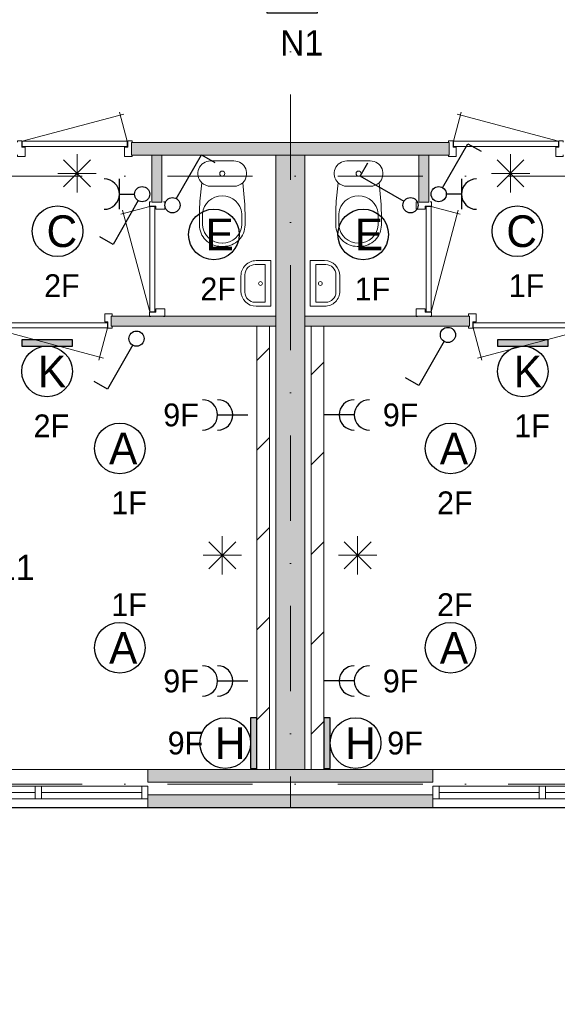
# Model space of a CAD drawing. Header units: millimetres. Extents: x 84337 to 168437, y -3060 to 56340.
# Tile 11 of 84: x 111381 to 115629, y 3132 to 10904. Entities that reach past the tile are written whole.
import ezdxf
from ezdxf.enums import TextEntityAlignment as Align
from ezdxf.xclip import XClip

# ---------------------------------------------------------------- set-up
doc = ezdxf.new("R2010")
doc.units = ezdxf.units.MM
doc.header["$PDMODE"] = 3
doc.header["$PDSIZE"] = 1
doc.linetypes.add('DGN4', pattern=[1345.6, 672.8, -336.4, 0, -336.4])
for name, color, linetype in [('14', 7, 'Continuous'), ('16', 7, 'Continuous'), ('17', 7, 'Continuous'), ('18', 7, 'Continuous'), ('19', 7, 'Continuous'), ('20', 7, 'Continuous'), ('30', 7, 'Continuous'), ('32', 7, 'Continuous'), ('33', 7, 'Continuous'), ('40', 7, 'Continuous'), ('48', 7, 'Continuous'), ('5', 7, 'Continuous'), ('56', 7, 'Continuous'), ('58', 7, 'Continuous'), ('62', 7, 'Continuous')]:
    doc.layers.add(name, color=color, linetype=linetype)
doc.styles.add('dgn001', font='dgn001.shx')
doc.styles.add('dgn003', font='dgn003.shx')
doc.styles.get("Standard").update_dxf_attribs({"font": 'arial.ttf'})
doc.dimstyles.get("Standard").update_dxf_attribs({"dimtxt": 0.18, "dimasz": 0.18, "dimexe": 0.18, "dimexo": 0.0625, "dimgap": 0.09, "dimtad": 0, "dimtih": 1, "dimtoh": 1, "dimdec": 4, "dimzin": 0, "dimdsep": 46, "dimtxsty": 'Standard', "dimcen": 0.09, "dimadec": 0, "dimazin": 0, "dimtfac": 1, "dimtdec": 4, "dimtofl": 0, "dimtmove": 0, "dimatfit": 3, "dimfxl": 1, "dimtolj": 1, "dimtzin": 0, "dimarcsym": 0})

# ---------------------------------------------------------------- blocks, each defined once
blk = doc.blocks.new('EA714')
at = {"layer": '18'}
blk.add_hatch(color=3, dxfattribs=at).paths.add_polyline_path([(0, -200), (0, 200), (-50, 200), (-50, -200)])
at = {"layer": '18', "color": 3, "linetype": 'Continuous', "lineweight": 30, "flags": 128}
blk.add_lwpolyline([(0, -200), (0, 200), (-50, 200), (-50, -200), (0, -200)], dxfattribs=at)
at = {"layer": '18', "color": 3, "linetype": 'Continuous', "lineweight": 30}
blk.add_circle((-250.01, -0.01), 200, dxfattribs=at)
at = {"layer": '18', "color": 1, "linetype": 'Continuous', "lineweight": 13, "style": 'dgn001'}
blk.add_text('9F', height=180, dxfattribs=at).set_placement((-423.44, 0), align=Align.MIDDLE_RIGHT)
at = {"layer": '18', "color": 2, "linetype": 'Continuous', "lineweight": 13, "style": 'dgn001'}
blk.add_text('H', height=249.99, dxfattribs=at).set_placement((-210.335, -0.005), align=Align.MIDDLE_CENTER)
blk = doc.blocks.new('EA926')
at = {"layer": '18'}
blk.add_hatch(color=3, dxfattribs=at).paths.add_polyline_path([(-200, -50), (200, -50), (200, 0), (-200, 0)])
at = {"layer": '18', "color": 3, "linetype": 'Continuous', "lineweight": 30, "flags": 128}
blk.add_lwpolyline([(-200, -50), (200, -50), (200, 0), (-200, 0), (-200, -50)], dxfattribs=at)
at = {"layer": '18', "color": 3, "linetype": 'Continuous', "lineweight": 30}
blk.add_circle((0, -250), 200, dxfattribs=at)
at = {"layer": '18', "color": 2, "linetype": 'Continuous', "lineweight": 13, "style": 'dgn001'}
blk.add_text('K', height=249.99, dxfattribs=at).set_placement((39.655, -250.005), align=Align.MIDDLE_CENTER)
at = {"layer": '18', "color": 1, "linetype": 'Continuous', "lineweight": 13, "style": 'dgn001'}
blk.add_text('2F', height=180, dxfattribs=at).set_placement((34.01, -590), align=Align.TOP_CENTER)
blk = doc.blocks.new('EA818')
at = {"layer": '18'}
blk.add_hatch(color=3, dxfattribs=at).paths.add_polyline_path([(50, -200), (50, 200), (0, 200), (0, -200)])
at = {"layer": '18', "color": 3, "linetype": 'Continuous', "lineweight": 30, "flags": 128}
blk.add_lwpolyline([(50, -200), (50, 200), (0, 200), (0, -200), (50, -200)], dxfattribs=at)
at = {"layer": '18', "color": 3, "linetype": 'Continuous', "lineweight": 30}
blk.add_circle((250, 0), 200, dxfattribs=at)
at = {"layer": '18', "color": 2, "linetype": 'Continuous', "lineweight": 13, "style": 'dgn001'}
blk.add_text('H', height=249.99, dxfattribs=at).set_placement((289.665, -0.005), align=Align.MIDDLE_CENTER)
at = {"layer": '18', "color": 1, "linetype": 'Continuous', "lineweight": 13, "style": 'dgn001'}
blk.add_text('9F', height=180, dxfattribs=at).set_placement((500, 0), align=Align.MIDDLE_LEFT)
blk = doc.blocks.new('EA931')
at = {"layer": '18'}
blk.add_hatch(color=3, dxfattribs=at).paths.add_polyline_path([(-200, -50), (200, -50), (200, 0), (-200, 0)])
at = {"layer": '18', "color": 3, "linetype": 'Continuous', "lineweight": 30, "flags": 128}
blk.add_lwpolyline([(-200, -50), (200, -50), (200, 0), (-200, 0), (-200, -50)], dxfattribs=at)
at = {"layer": '18', "color": 3, "linetype": 'Continuous', "lineweight": 30}
blk.add_circle((0, -250), 200, dxfattribs=at)
at = {"layer": '18', "color": 2, "linetype": 'Continuous', "lineweight": 13, "style": 'dgn001'}
blk.add_text('K', height=250, dxfattribs=at).set_placement((39.7, -250), align=Align.MIDDLE_CENTER)
at = {"layer": '18', "color": 1, "linetype": 'Continuous', "lineweight": 13, "style": 'dgn001'}
blk.add_text('1F', height=180, dxfattribs=at).set_placement((73, -590), align=Align.TOP_CENTER)
blk = doc.blocks.new('ED915')
at = {"layer": '20'}
h = blk.add_hatch(color=4, dxfattribs=at)
edge = h.paths.add_edge_path()
edge.add_arc((-0.4, -0.1), 80, 0, 360)
at = {"layer": '20', "color": 4, "linetype": 'Continuous', "lineweight": 40}
for p, q in [((-160, 160), (160, -160)), ((-160, -160), (160, 160))]:
    blk.add_line(p, q, dxfattribs=at)
at = {"layer": '20', "color": 3, "linetype": 'Continuous', "lineweight": 30, "flags": 128}
blk.add_lwpolyline([(-200, -200), (200, -200), (200, 200), (-200, 200), (-200, -200)], dxfattribs=at)
at = {"layer": '20', "color": 4, "linetype": 'Continuous', "lineweight": 40}
blk.add_circle((-0.4, -0.1), 80, dxfattribs=at)
at = {"layer": '20', "color": 1, "linetype": 'Continuous', "lineweight": 13, "style": 'dgn001'}
blk.add_text('5F', height=144, dxfattribs=at).set_placement((28, 238.4), align=Align.CENTER)
at = {"layer": '20', "color": 2, "linetype": 'Continuous', "lineweight": 30, "style": 'dgn001'}
blk.add_text('N1', height=200, dxfattribs=at).set_placement((76.6, -337.6), align=Align.TOP_CENTER)
blk = doc.blocks.new('EC6347')
at = {"layer": '18', "color": 3, "linetype": 'Continuous', "lineweight": 30}
blk.add_circle((0, 0), 200, dxfattribs=at)
at = {"layer": '18', "color": 1, "linetype": 'Continuous', "lineweight": 13, "style": 'dgn001'}
blk.add_text('1F', height=180, dxfattribs=at).set_placement((73, 250), align=Align.CENTER)
at = {"layer": '18', "color": 2, "linetype": 'Continuous', "lineweight": 13, "style": 'dgn001'}
blk.add_text('A', height=250, dxfattribs=at).set_placement((26.9, 0), align=Align.MIDDLE_CENTER)
blk = doc.blocks.new('EC6348')
at = {"layer": '18', "color": 3, "linetype": 'Continuous', "lineweight": 30}
blk.add_circle((-0.015, 0.01), 200, dxfattribs=at)
at = {"layer": '18', "color": 2, "linetype": 'Continuous', "lineweight": 13, "style": 'dgn001'}
blk.add_text('A', height=249.99, dxfattribs=at).set_placement((26.855, -0.005), align=Align.MIDDLE_CENTER)
at = {"layer": '18', "color": 1, "linetype": 'Continuous', "lineweight": 13, "style": 'dgn001'}
blk.add_text('1F', height=180, dxfattribs=at).set_placement((72.98, -340), align=Align.TOP_CENTER)
blk = doc.blocks.new('EC6364')
at = {"layer": '18', "color": 3, "linetype": 'Continuous', "lineweight": 30}
blk.add_circle((0, 0), 200, dxfattribs=at)
at = {"layer": '18', "color": 2, "linetype": 'Continuous', "lineweight": 13, "style": 'dgn001'}
blk.add_text('A', height=250, dxfattribs=at).set_placement((26.9, 0), align=Align.MIDDLE_CENTER)
at = {"layer": '18', "color": 1, "linetype": 'Continuous', "lineweight": 13, "style": 'dgn001'}
blk.add_text('2F', height=180, dxfattribs=at).set_placement((34, -340), align=Align.TOP_CENTER)
blk = doc.blocks.new('EC6365')
at = {"layer": '18', "color": 3, "linetype": 'Continuous', "lineweight": 30}
blk.add_circle((0, 0), 200, dxfattribs=at)
at = {"layer": '18', "color": 1, "linetype": 'Continuous', "lineweight": 13, "style": 'dgn001'}
blk.add_text('2F', height=180, dxfattribs=at).set_placement((34, 250), align=Align.CENTER)
at = {"layer": '18', "color": 2, "linetype": 'Continuous', "lineweight": 13, "style": 'dgn001'}
blk.add_text('A', height=250, dxfattribs=at).set_placement((26.9, 0), align=Align.MIDDLE_CENTER)
blk = doc.blocks.new('EC6370')
at = {"layer": '18', "color": 3, "linetype": 'Continuous', "lineweight": 30}
blk.add_circle((-0.005, 0), 200, dxfattribs=at)
at = {"layer": '18', "color": 2, "linetype": 'Continuous', "lineweight": 13, "style": 'dgn001'}
blk.add_text('C', height=249.99, dxfattribs=at).set_placement((33.755, -0.005), align=Align.MIDDLE_CENTER)
at = {"layer": '18', "color": 1, "linetype": 'Continuous', "lineweight": 13, "style": 'dgn001'}
blk.add_text('1F', height=180, dxfattribs=at).set_placement((72.98, -340), align=Align.TOP_CENTER)
blk = doc.blocks.new('EC6371')
at = {"layer": '18', "color": 3, "linetype": 'Continuous', "lineweight": 30}
blk.add_circle((-0.005, 0), 200, dxfattribs=at)
at = {"layer": '18', "color": 2, "linetype": 'Continuous', "lineweight": 13, "style": 'dgn001'}
blk.add_text('E', height=249.99, dxfattribs=at).set_placement((45.555, -0.005), align=Align.MIDDLE_CENTER)
at = {"layer": '18', "color": 1, "linetype": 'Continuous', "lineweight": 13, "style": 'dgn001'}
blk.add_text('1F', height=180, dxfattribs=at).set_placement((72.98, -340), align=Align.TOP_CENTER)
blk = doc.blocks.new('EC6372')
at = {"layer": '18', "color": 3, "linetype": 'Continuous', "lineweight": 30}
blk.add_circle((0.005, 0), 200, dxfattribs=at)
at = {"layer": '18', "color": 2, "linetype": 'Continuous', "lineweight": 13, "style": 'dgn001'}
blk.add_text('E', height=249.99, dxfattribs=at).set_placement((45.555, -0.005), align=Align.MIDDLE_CENTER)
at = {"layer": '18', "color": 1, "linetype": 'Continuous', "lineweight": 13, "style": 'dgn001'}
blk.add_text('2F', height=180, dxfattribs=at).set_placement((34.02, -340), align=Align.TOP_CENTER)
blk = doc.blocks.new('EC6373')
at = {"layer": '18', "color": 3, "linetype": 'Continuous', "lineweight": 30}
blk.add_circle((-0.005, 0), 200, dxfattribs=at)
at = {"layer": '18', "color": 2, "linetype": 'Continuous', "lineweight": 13, "style": 'dgn001'}
blk.add_text('C', height=249.99, dxfattribs=at).set_placement((33.755, -0.005), align=Align.MIDDLE_CENTER)
at = {"layer": '18', "color": 1, "linetype": 'Continuous', "lineweight": 13, "style": 'dgn001'}
blk.add_text('2F', height=180, dxfattribs=at).set_placement((34, -340), align=Align.TOP_CENTER)
blk = doc.blocks.new('EL1105')
at = {"layer": '16', "color": 3, "linetype": 'Continuous', "lineweight": 30}
blk.add_line((-240, 0), (0, 0), dxfattribs=at)
for centre in [(-360, 0), (-240, 0)]:
    blk.add_arc(centre, 120, 270, 90, dxfattribs=at)
at = {"layer": '16', "color": 2, "linetype": 'Continuous', "lineweight": 13, "style": 'dgn001'}
blk.add_text('9F', height=180, dxfattribs=at).set_placement((-388.44, 0), align=Align.MIDDLE_RIGHT)
blk = doc.blocks.new('EL1106')
at = {"layer": '16', "color": 3, "linetype": 'Continuous', "lineweight": 30}
blk.add_line((-240, 0), (0, 0), dxfattribs=at)
for centre in [(-360, 0), (-240, 0)]:
    blk.add_arc(centre, 120, 270, 90, dxfattribs=at)
at = {"layer": '16', "color": 2, "linetype": 'Continuous', "lineweight": 13, "style": 'dgn001'}
blk.add_text('9F', height=180, dxfattribs=at).set_placement((-388.44, 0), align=Align.MIDDLE_RIGHT)
blk = doc.blocks.new('EL1107')
at = {"layer": '16', "color": 3, "linetype": 'Continuous', "lineweight": 30}
blk.add_line((240, 0), (0, 0), dxfattribs=at)
for centre in [(240, 0), (360, 0)]:
    blk.add_arc(centre, 120, 90, 270, dxfattribs=at)
at = {"layer": '16', "color": 2, "linetype": 'Continuous', "lineweight": 13, "style": 'dgn001'}
blk.add_text('9F', height=180, dxfattribs=at).set_placement((465, 0), align=Align.MIDDLE_LEFT)
blk = doc.blocks.new('EL1108')
at = {"layer": '16', "color": 3, "linetype": 'Continuous', "lineweight": 30}
blk.add_line((240, 0), (0, 0), dxfattribs=at)
for centre in [(240, 0), (360, 0)]:
    blk.add_arc(centre, 120, 90, 270, dxfattribs=at)
at = {"layer": '16', "color": 2, "linetype": 'Continuous', "lineweight": 13, "style": 'dgn001'}
blk.add_text('9F', height=180, dxfattribs=at).set_placement((465, 0), align=Align.MIDDLE_LEFT)
blk = doc.blocks.new('EH0152')
at = {"layer": '19', "color": 3, "linetype": 'Continuous', "lineweight": 30}
for p, q in [((-398, 230), (-338, 335)), ((-50, 30), (-398, 230))]:
    blk.add_line(p, q, dxfattribs=at)
blk.add_circle((0, 0), 60, dxfattribs=at)
blk = doc.blocks.new('EK138')
at = {"layer": '19', "color": 3, "linetype": 'Continuous', "lineweight": 30}
for p, q in [((30, 50), (230, 398)), ((230, 398), (335, 338)), ((180, 120), (180, -120)), ((180, 0), (60, 0))]:
    blk.add_line(p, q, dxfattribs=at)
blk.add_circle((0, 0), 60, dxfattribs=at)
blk.add_arc((300, 0), 120, 90, 270, dxfattribs=at)
blk = doc.blocks.new('EH0153')
at = {"layer": '19', "color": 3, "linetype": 'Continuous', "lineweight": 30}
for p, q in [((-30, -50), (-230, -398)), ((-230, -398), (-335, -338))]:
    blk.add_line(p, q, dxfattribs=at)
blk.add_circle((0, 0), 60, dxfattribs=at)
blk = doc.blocks.new('EH0158')
at = {"layer": '19', "color": 3, "linetype": 'Continuous', "lineweight": 30}
for p, q in [((-30, -50), (-230, -398)), ((-230, -398), (-335, -338))]:
    blk.add_line(p, q, dxfattribs=at)
blk.add_circle((0, 0), 60, dxfattribs=at)
blk = doc.blocks.new('EK139')
at = {"layer": '19', "color": 3, "linetype": 'Continuous', "lineweight": 30}
for p, q in [((-180, -120), (-180, 120)), ((-180, 0), (-60, 0)), ((-30, -50), (-230, -398)), ((-230, -398), (-335, -338))]:
    blk.add_line(p, q, dxfattribs=at)
blk.add_circle((0, 0), 60, dxfattribs=at)
blk.add_arc((-300, 0), 120, 270, 90, dxfattribs=at)
blk = doc.blocks.new('EH0159')
at = {"layer": '19', "color": 3, "linetype": 'Continuous', "lineweight": 30}
for p, q in [((30, 50), (230, 398)), ((230, 398), (335, 338))]:
    blk.add_line(p, q, dxfattribs=at)
blk.add_circle((0, 0), 60, dxfattribs=at)
blk = doc.blocks.new('930L094')
at = {"layer": '33', "color": 1, "linetype": 'Continuous', "lineweight": 0}
for p, q in [((38, -98), (936.31, -338.7)), ((968, -98), (899.56, -353.44))]:
    blk.add_line(p, q, dxfattribs=at)
at = {"layer": '33', "color": 92, "linetype": 'Continuous', "lineweight": 13, "true_color": 0x00e100, "flags": 128}
for points in [[(0, -90), (0, -101), (35, -101), (35, -51), (60, -51), (60, 11), (0, 11), (0, 0)], [(1006, -90), (1006, -101), (971, -101), (971, -51), (946, -51), (946, 11), (1006, 11), (1006, 0)]]:
    blk.add_lwpolyline(points, dxfattribs=at)
at = {"layer": '33', "color": 2, "linetype": 'Continuous', "lineweight": 13, "true_color": 0xf0f000, "flags": 128}
blk.add_lwpolyline([(968, -98), (38, -98), (38, -58), (968, -58), (968, -98)], dxfattribs=at)
blk = doc.blocks.new('830R1013')
at = {"layer": '33', "color": 1, "linetype": 'Continuous', "lineweight": 0}
for p, q in [((-108, -38), (-336.87, -99.32)), ((-108, -868), (-322.82, -66.28))]:
    blk.add_line(p, q, dxfattribs=at)
at = {"layer": '33', "color": 92, "linetype": 'Continuous', "lineweight": 13, "true_color": 0x00e100, "flags": 128}
for points in [[(-100, 0), (-111, 0), (-111, -35), (-61, -35), (-61, -60), (11, -60), (11, 0), (0, 0)], [(-100, -906), (-111, -906), (-111, -871), (-61, -871), (-61, -846), (11, -846), (11, -906), (0, -906)]]:
    blk.add_lwpolyline(points, dxfattribs=at)
at = {"layer": '33', "color": 2, "linetype": 'Continuous', "lineweight": 13, "true_color": 0xf0f000, "flags": 128}
blk.add_lwpolyline([(-108, -868), (-108, -38), (-68, -38), (-68, -868), (-108, -868)], dxfattribs=at)
blk = doc.blocks.new('CLOS024')
at = {"layer": '40', "color": 7, "linetype": 'Continuous', "lineweight": 0}
for p, q in [((-92.5, -220), (92.5, -220)), ((-155, -527.8), (-155, -435.5)), ((155, -527.8), (155, -435.8)), ((-1.1, -670), (0.8, -670))]:
    blk.add_line(p, q, dxfattribs=at)
at = {"layer": '40', "color": 7, "linetype": 'Continuous', "lineweight": 0, "flags": 128}
for points in [[(-175.7, -338.3), (-162, -191.9), (-162, -191.9, -0.674333), (-92.5, -20), (-92.5, -20), (92.5, -20), (92.5, -20, -0.674333), (162, -191.9), (162, -191.9), (175.7, -338.3), (175.7, -338.3, -0.023285), (180, -431.3), (180, -431.3), (180, -525), (180, -525, -0.414214), (10, -695), (10, -695), (-10, -695), (-10, -695, -0.414214), (-180, -525), (-180, -525), (-180, -431.3), (-180, -431.3, -0.023285), (-175.7, -338.3)], [(-155, -436.6, -0.917514), (155, -436.6)], [(155, -527.8, -0.917521), (-155, -527.8)]]:
    blk.add_lwpolyline(points, format="xyb", dxfattribs=at)
at = {"layer": '40', "color": 7, "linetype": 'Continuous', "lineweight": 0}
blk.add_circle((0, -120), 20, dxfattribs=at)
for centre, start, end in [((-92.5, -120), 225.97272, 270), ((92.5, -120), 270, 314.02728)]:
    blk.add_arc(centre, 100, start, end, dxfattribs=at)
blk = doc.blocks.new('FT014')
at = {"layer": '40', "color": 7, "linetype": 'Continuous', "lineweight": 0}
for p, q in [((-135.1, 180), (-20, 180)), ((-20, 180), (-20, -180)), ((-64.6, 148.9), (-64.6, -148.9)), ((-64.6, -148.9), (-144, -148.9))]:
    blk.add_line(p, q, dxfattribs=at)
at = {"layer": '40', "color": 7, "linetype": 'Continuous', "lineweight": 0, "flags": 128}
for points in [[(-255.1, 60, -0.414214), (-135.1, 180)], [(-224, 68.9, -0.414214), (-144, 148.9)]]:
    blk.add_lwpolyline(points, format="xyb", dxfattribs=at)
for points in [[(-144, 148.9), (-64.6, 148.9)], [(-255.1, -60), (-255.1, 60)], [(-224, -68.9), (-224, 68.9)], [(-20, -180), (-135.1, -180)]]:
    blk.add_lwpolyline(points, dxfattribs=at)
at = {"layer": '40', "color": 7, "linetype": 'Continuous', "lineweight": 0}
blk.add_circle((-101.1, -0.9), 15.1, dxfattribs=at)
for centre, radius in [((-135.1, -60), 120), ((-144, -68.9), 80)]:
    blk.add_arc(centre, radius, 180, 270, dxfattribs=at)
blk = doc.blocks.new('830R1014')
at = {"layer": '33', "color": 1, "linetype": 'Continuous', "lineweight": 0}
for p, q in [((-868, 108), (-66.28, 322.82)), ((-38, 108), (-99.32, 336.87))]:
    blk.add_line(p, q, dxfattribs=at)
at = {"layer": '33', "color": 92, "linetype": 'Continuous', "lineweight": 13, "true_color": 0x00e100, "flags": 128}
for points in [[(-906, 100), (-906, 111), (-871, 111), (-871, 61), (-846, 61), (-846, -11), (-906, -11), (-906, 0)], [(0, 100), (0, 111), (-35, 111), (-35, 61), (-60, 61), (-60, -11), (0, -11), (0, 0)]]:
    blk.add_lwpolyline(points, dxfattribs=at)
at = {"layer": '33', "color": 2, "linetype": 'Continuous', "lineweight": 13, "true_color": 0xf0f000, "flags": 128}
blk.add_lwpolyline([(-868, 108), (-38, 108), (-38, 68), (-868, 68), (-868, 108)], dxfattribs=at)
blk = doc.blocks.new('930L096')
at = {"layer": '33', "color": 1, "linetype": 'Continuous', "lineweight": 0}
for p, q in [((-968, -98), (-899.56, -353.44)), ((-38, -98), (-936.31, -338.7))]:
    blk.add_line(p, q, dxfattribs=at)
at = {"layer": '33', "color": 92, "linetype": 'Continuous', "lineweight": 13, "true_color": 0x00e100, "flags": 128}
for points in [[(-1006, -90), (-1006, -101), (-971, -101), (-971, -51), (-946, -51), (-946, 11), (-1006, 11), (-1006, 0)], [(0, -90), (0, -101), (-35, -101), (-35, -51), (-60, -51), (-60, 11), (0, 11), (0, 0)]]:
    blk.add_lwpolyline(points, dxfattribs=at)
at = {"layer": '33', "color": 2, "linetype": 'Continuous', "lineweight": 13, "true_color": 0xf0f000, "flags": 128}
blk.add_lwpolyline([(-968, -98), (-38, -98), (-38, -58), (-968, -58), (-968, -98)], dxfattribs=at)
blk = doc.blocks.new('CLOS026')
at = {"layer": '40', "color": 7, "linetype": 'Continuous', "lineweight": 0}
for p, q in [((92.5, -220), (-92.5, -220)), ((-155, -527.8), (-155, -435.8)), ((155, -527.8), (155, -435.5)), ((1.1, -670), (-0.8, -670))]:
    blk.add_line(p, q, dxfattribs=at)
at = {"layer": '40', "color": 7, "linetype": 'Continuous', "lineweight": 0, "flags": 128}
for points in [[(175.7, -338.3), (162, -191.9), (162, -191.9, 0.674333), (92.5, -20), (92.5, -20), (-92.5, -20), (-92.5, -20, 0.674333), (-162, -191.9), (-162, -191.9), (-175.7, -338.3), (-175.7, -338.3, 0.023285), (-180, -431.3), (-180, -431.3), (-180, -525), (-180, -525, 0.414214), (-10, -695), (-10, -695), (10, -695), (10, -695, 0.414214), (180, -525), (180, -525), (180, -431.3), (180, -431.3, 0.023285), (175.7, -338.3)], [(-92.5, -220, -0.194504), (-162, -191.9)], [(162, -191.9, -0.194504), (92.5, -220)]]:
    blk.add_lwpolyline(points, format="xyb", dxfattribs=at)
at = {"layer": '40', "color": 7, "linetype": 'Continuous', "lineweight": 0}
blk.add_circle((0, -120), 20, dxfattribs=at)
for centre, start, end in [((0, -450), 4.92635, 175.07365), ((0, -514.4), 184.9259, 355.0741)]:
    blk.add_arc(centre, 155.6, start, end, dxfattribs=at)
blk = doc.blocks.new('830R1019')
at = {"layer": '33', "color": 1, "linetype": 'Continuous', "lineweight": 0}
for p, q in [((38, 108), (99.32, 336.87)), ((868, 108), (66.28, 322.82))]:
    blk.add_line(p, q, dxfattribs=at)
at = {"layer": '33', "color": 92, "linetype": 'Continuous', "lineweight": 13, "true_color": 0x00e100, "flags": 128}
for points in [[(0, 100), (0, 111), (35, 111), (35, 61), (60, 61), (60, -11), (0, -11), (0, 0)], [(906, 100), (906, 111), (871, 111), (871, 61), (846, 61), (846, -11), (906, -11), (906, 0)]]:
    blk.add_lwpolyline(points, dxfattribs=at)
at = {"layer": '33', "color": 2, "linetype": 'Continuous', "lineweight": 13, "true_color": 0xf0f000, "flags": 128}
blk.add_lwpolyline([(868, 108), (38, 108), (38, 68), (868, 68), (868, 108)], dxfattribs=at)
blk = doc.blocks.new('830R1020')
at = {"layer": '33', "color": 1, "linetype": 'Continuous', "lineweight": 0}
for p, q in [((108, -38), (336.87, -99.32)), ((108, -868), (322.82, -66.28))]:
    blk.add_line(p, q, dxfattribs=at)
at = {"layer": '33', "color": 92, "linetype": 'Continuous', "lineweight": 13, "true_color": 0x00e100, "flags": 128}
for points in [[(100, 0), (111, 0), (111, -35), (61, -35), (61, -60), (-11, -60), (-11, 0), (0, 0)], [(100, -906), (111, -906), (111, -871), (61, -871), (61, -846), (-11, -846), (-11, -906), (0, -906)]]:
    blk.add_lwpolyline(points, dxfattribs=at)
at = {"layer": '33', "color": 2, "linetype": 'Continuous', "lineweight": 13, "true_color": 0xf0f000, "flags": 128}
blk.add_lwpolyline([(108, -868), (108, -38), (68, -38), (68, -868), (108, -868)], dxfattribs=at)
blk = doc.blocks.new('FT016')
at = {"layer": '40', "color": 7, "linetype": 'Continuous', "lineweight": 0}
for p, q in [((135.1, 180), (20, 180)), ((20, 180), (20, -180)), ((64.6, 148.9), (64.6, -148.9)), ((64.6, -148.9), (144, -148.9))]:
    blk.add_line(p, q, dxfattribs=at)
at = {"layer": '40', "color": 7, "linetype": 'Continuous', "lineweight": 0, "flags": 128}
for points in [[(144, 148.9), (64.6, 148.9)], [(224, -68.9), (224, 68.9)], [(255.1, -60), (255.1, 60)], [(20, -180), (135.1, -180)]]:
    blk.add_lwpolyline(points, dxfattribs=at)
for points in [[(255.1, -60, -0.414214), (135.1, -180)], [(224, -68.9, -0.414214), (144, -148.9)]]:
    blk.add_lwpolyline(points, format="xyb", dxfattribs=at)
at = {"layer": '40', "color": 7, "linetype": 'Continuous', "lineweight": 0}
blk.add_circle((101.1, -0.9), 15.1, dxfattribs=at)
for centre, radius in [((135.1, 60), 120), ((144, 68.9), 80)]:
    blk.add_arc(centre, radius, 0, 90, dxfattribs=at)
blk = doc.blocks.new('_DotSmall')
at = {"color": 0, "linetype": 'ByBlock', "const_width": 0.5}
blk.add_lwpolyline([(-0.0625, 0, 1), (0.0625, 0, 1)], format="xyb", close=True, dxfattribs=at)
blk = doc.blocks.new('*D8019')
at = {"layer": '58', "color": 3, "linetype": 'Continuous', "lineweight": 0, "transparency": 16777216}
for p, q in [((23326.3, 82.2), (22246.3, 82.2)), ((23556.3, 82.2), (23326.3, 82.2)), ((23556.3, 82.2), (24636.3, 82.2))]:
    blk.add_line(p, q, dxfattribs=at)
at = {"layer": 'Defpoints', "color": 0, "linetype": 'Continuous', "transparency": 16777216}
for p in [(23326.3, 3207.8), (23556.3, 3207.8), (23326.3, 82.2)]:
    blk.add_point(p, dxfattribs=at)
at = {"layer": '58', "color": 3, "linetype": 'Continuous', "lineweight": 0, "transparency": 16777216, "xscale": 1080, "yscale": 1080, "zscale": 1080}
blk.add_blockref('_DotSmall', (23326.3, 82.2), dxfattribs=at)
at = {"layer": '58', "color": 3, "linetype": 'Continuous', "lineweight": 0, "transparency": 16777216, "xscale": 1080, "yscale": 1080, "zscale": 1080, "rotation": 180}
blk.add_blockref('_DotSmall', (23556.3, 82.2), dxfattribs=at)
at = {"layer": '58', "color": 3, "linetype": 'Continuous', "lineweight": 0, "transparency": 16777216, "insert": (23441.3, 284.4), "char_height": 200, "attachment_point": 5, "style": 'dgn003'}
blk.add_mtext('\\A1;230', dxfattribs=at)
blk = doc.blocks.new('EAE643')
at = {"layer": '5', "color": 3, "linetype": 'Continuous', "lineweight": 0}
for p, q in [((106.04, -106.05), (-106.06, 106.05)), ((-106.06, -106.05), (106.04, 106.05)), ((0, -151.5), (0, 151.5)), ((-151.5, 0), (151.5, 0))]:
    blk.add_line(p, q, dxfattribs=at)
blk = doc.blocks.new('EAE644')
at = {"layer": '5', "color": 3, "linetype": 'Continuous', "lineweight": 0}
for p, q in [((106.04, -106.05), (-106.06, 106.05)), ((-106.06, -106.05), (106.04, 106.05)), ((0, -151.5), (0, 151.5)), ((-151.5, 0), (151.5, 0))]:
    blk.add_line(p, q, dxfattribs=at)
blk = doc.blocks.new('EAE658')
at = {"layer": '5', "color": 3, "linetype": 'Continuous', "lineweight": 0}
for p, q in [((106.04, -106.05), (-106.06, 106.05)), ((-106.06, -106.05), (106.04, 106.05)), ((0, -151.5), (0, 151.5)), ((-151.5, 0), (151.5, 0))]:
    blk.add_line(p, q, dxfattribs=at)
blk = doc.blocks.new('EAE659')
at = {"layer": '5', "color": 3, "linetype": 'Continuous', "lineweight": 0}
for p, q in [((106.04, -106.05), (-106.06, 106.05)), ((-106.06, -106.05), (106.04, 106.05)), ((0, -151.5), (0, 151.5)), ((-151.5, 0), (151.5, 0))]:
    blk.add_line(p, q, dxfattribs=at)
blk = doc.blocks.new('50E03_329_B02 - Default')
at = {"layer": '16'}
blk.add_hatch(color=7, dxfattribs=at).paths.add_polyline_path([(22324.76, 3007.77), (24574.76, 3007.77), (24574.76, 2907.77), (22324.76, 2907.77)])
at = {"layer": '62'}
for color, points in [(7, [(22194.76, 8057.77), (23449.76, 8057.77), (23449.76, 8157.77), (22194.76, 8157.77)]), (7, [(24704.76, 8057.77), (23449.76, 8057.77), (23449.76, 8157.77), (24704.76, 8157.77)]), (9, [(22354.76, 7687.77), (22434.76, 7687.77), (22434.76, 8057.77), (22354.76, 8057.77)]), (9, [(23334.76, 8057.77), (23564.76, 8057.77), (23564.76, 3207.77), (23334.76, 3207.77)]), (9, [(24544.76, 7687.77), (24464.76, 7687.77), (24464.76, 8057.77), (24544.76, 8057.77)]), (9, [(22034.76, 6787.77), (23334.76, 6787.77), (23334.76, 6707.77), (22034.76, 6707.77)]), (9, [(24864.76, 6787.77), (23564.76, 6787.77), (23564.76, 6707.77), (24864.76, 6707.77)]), (9, [(22324.76, 3207.77), (24574.76, 3207.77), (24574.76, 3107.77), (22324.76, 3107.77)])]:
    blk.add_hatch(color=color, dxfattribs=at).paths.add_polyline_path(points)
at = {"layer": '16', "color": 92, "linetype": 'Continuous', "lineweight": 0, "true_color": 0x00e100, "flags": 128}
for points in [[(22194.76, 8157.77), (23449.76, 8157.77), (23449.76, 8057.77), (22194.76, 8057.77), (22194.76, 8157.77)], [(24704.76, 8157.77), (23449.76, 8157.77), (23449.76, 8057.77), (24704.76, 8057.77), (24704.76, 8157.77)], [(22354.76, 8057.77), (22434.76, 8057.77), (22434.76, 7687.77), (22354.76, 7687.77), (22354.76, 8057.77)], [(24544.76, 8057.77), (24464.76, 8057.77), (24464.76, 7687.77), (24544.76, 7687.77), (24544.76, 8057.77)], [(23334.76, 6787.77), (22034.76, 6787.77), (22034.76, 6707.77), (23334.76, 6707.77), (23334.76, 6787.77)], [(22324.76, 3207.77), (24574.76, 3207.77), (24574.76, 3107.77), (22324.76, 3107.77), (22324.76, 3207.77)], [(22324.76, 3007.77), (24574.76, 3007.77), (24574.76, 2907.77), (22324.76, 2907.77), (22324.76, 3007.77)]]:
    blk.add_lwpolyline(points, dxfattribs=at)
at = {"layer": '16', "color": 7, "linetype": 'Continuous', "lineweight": 0, "flags": 128}
blk.add_lwpolyline([(22324.76, 3007.77), (24574.76, 3007.77), (24574.76, 2907.77), (22324.76, 2907.77), (22324.76, 3007.77)], dxfattribs=at)
at = {"layer": '17', "color": 92, "linetype": 'Continuous', "lineweight": 0, "true_color": 0x00e100, "flags": 128}
blk.add_lwpolyline([(23334.76, 8057.77), (23564.76, 8057.77), (23564.76, 3207.77), (23334.76, 3207.77), (23334.76, 8057.77)], dxfattribs=at)
at = {"layer": '30', "color": 3, "linetype": 'Continuous', "lineweight": 0}
for p, q in [((19774.76, 3207.77), (22324.76, 3207.77)), ((27124.76, 3207.77), (24574.76, 3207.77))]:
    blk.add_line(p, q, dxfattribs=at)
at = {"layer": '32', "color": 3, "linetype": 'Continuous', "lineweight": 0}
for p, q in [((22274.76, 3077.77), (19824.76, 3077.77)), ((24624.76, 3077.77), (27074.76, 3077.77)), ((19824.76, 2977.77), (22324.76, 2977.77)), ((20666.43, 3027.77), (21433.1, 3027.77)), ((21483.1, 3027.77), (22274.76, 3027.77)), ((27074.76, 2977.77), (24574.76, 2977.77)), ((25416.42, 3027.77), (24624.76, 3027.77)), ((26233.09, 3027.77), (25466.42, 3027.77))]:
    blk.add_line(p, q, dxfattribs=at)
at = {"layer": '32', "color": 3, "linetype": 'Continuous', "lineweight": 0, "flags": 128}
for points in [[(21433.1, 2977.77), (21483.1, 2977.77), (21483.1, 3077.77), (21433.1, 3077.77), (21433.1, 2977.77)], [(22274.76, 2977.77), (22324.76, 2977.77), (22324.76, 3077.77), (22274.76, 3077.77), (22274.76, 2977.77)], [(24624.76, 2977.77), (24574.76, 2977.77), (24574.76, 3077.77), (24624.76, 3077.77), (24624.76, 2977.77)], [(25466.42, 2977.77), (25416.42, 2977.77), (25416.42, 3077.77), (25466.42, 3077.77), (25466.42, 2977.77)]]:
    blk.add_lwpolyline(points, dxfattribs=at)
at = {"layer": '56', "color": 3, "linetype": 'DGN4', "lineweight": 0}
for p, q in [((23449.76, 50407.77), (23449.76, 1494.98)), ((51564.76, 7892.77), (-3435.24, 7892.77)), ((51564.76, 3092.77), (-3435.24, 3092.77))]:
    blk.add_line(p, q, dxfattribs=at)
at = {"layer": '62', "color": 7, "linetype": 'Continuous', "lineweight": 0, "flags": 128}
for points in [[(22194.76, 8057.77), (23449.76, 8057.77), (23449.76, 8157.77), (22194.76, 8157.77), (22194.76, 8057.77)], [(24704.76, 8057.77), (23449.76, 8057.77), (23449.76, 8157.77), (24704.76, 8157.77), (24704.76, 8057.77)]]:
    blk.add_lwpolyline(points, dxfattribs=at)
at = {"layer": '62', "color": 9, "linetype": 'Continuous', "lineweight": 0, "flags": 128}
for points in [[(22354.76, 7687.77), (22434.76, 7687.77), (22434.76, 8057.77), (22354.76, 8057.77), (22354.76, 7687.77)], [(23334.76, 8057.77), (23564.76, 8057.77), (23564.76, 3207.77), (23334.76, 3207.77), (23334.76, 8057.77)], [(24544.76, 7687.77), (24464.76, 7687.77), (24464.76, 8057.77), (24544.76, 8057.77), (24544.76, 7687.77)], [(22034.76, 6787.77), (23334.76, 6787.77), (23334.76, 6707.77), (22034.76, 6707.77), (22034.76, 6787.77)], [(23564.76, 6787.77), (24864.76, 6787.77), (24864.76, 6707.77), (23564.76, 6707.77), (23564.76, 6787.77)], [(24864.76, 6787.77), (23564.76, 6787.77), (23564.76, 6707.77), (24864.76, 6707.77), (24864.76, 6787.77)], [(22324.76, 3207.77), (24574.76, 3207.77), (24574.76, 3107.77), (22324.76, 3107.77), (22324.76, 3207.77)]]:
    blk.add_lwpolyline(points, dxfattribs=at)
at = {"color": 7, "linetype": 'Continuous', "lineweight": 0}
for name, p in [('830R1014', (22199.47, 8059.67)), ('830R1019', (24700.05, 8059.67)), ('CLOS024', (22911.25, 8032.87)), ('CLOS026', (23988.27, 8032.87)), ('830R1013', (22446.36, 7690.86)), ('830R1020', (24453.16, 7690.86)), ('FT014', (23314.33, 7045.73)), ('FT016', (23585.19, 7045.73)), ('930L094', (21036.53, 6793.74)), ('930L096', (25862.99, 6793.74))]:
    blk.add_blockref(name, p, dxfattribs=at)
at = {"layer": '48', "color": 7, "linetype": 'Continuous', "lineweight": 0, "style": 'dgn003'}
blk.add_text('B211', height=200, dxfattribs=at).set_placement((21116.76, 4803.56), align=Align.MIDDLE_CENTER)
at = {"layer": '58', "color": 3, "linetype": 'Continuous', "lineweight": 0}
dim = blk.add_linear_dim(base=(23326.28, 82.18), p1=(23556.28, 3207.77), p2=(23326.28, 3207.77), dimstyle='Standard', override={"dimscale": 1, "dimtxt": 200, "dimasz": 1080, "dimexe": 0, "dimexo": 0, "dimgap": 100, "dimtad": 1, "dimjust": 0, "dimtih": 0, "dimtoh": 0, "dimdec": 0, "dimlfac": 1, "dimzin": 11, "dimdsep": 46, "dimlunit": 2, "dimpost": '<>', "dimtxsty": 'dgn003', "dimblk1": 'DotSmall', "dimblk2": 'DotSmall', "dimsah": 1, "dimcen": 0, "dimse1": 1, "dimse2": 1, "dimclrd": 3, "dimclre": 3, "dimclrt": 3, "dimtol": 0, "dimtix": 1, "dimtofl": 1, "dimatfit": 3, "dimfrac": 1, "dimtolj": 1, "dimlwd": 0, "dimlwe": 0}, dxfattribs=at)
dim.commit()
dim.dimension.update_dxf_attribs({"geometry": '*D8019', "text_midpoint": (23441.28, 284.36)})

msp = doc.modelspace()

# ---------------------------------------------------------------- hatches: boundary and pattern name
at = {"layer": '14', "linetype": 'Continuous', "lineweight": 0}
h = msp.add_hatch(dxfattribs=at)
h.set_pattern_fill('DGN_EZ7', color=2, scale=100, style=0, pattern_type=2)
h.set_pattern_definition([(45, (-35.6, 2691.77), (4e-14, 709), [])])
h.paths.add_polyline_path([(113255.19, 4984.49), (113255.19, 8484.49), (113355.19, 8484.49), (113355.19, 4984.49)])
h = msp.add_hatch(dxfattribs=at)
h.set_pattern_fill('DGN_EZ7', color=2, scale=100, style=0, pattern_type=2)
h.set_pattern_definition([(45, (155.63, -1206.23), (4e-14, 709), [])])
h.paths.add_polyline_path([(113785.19, 8484.49), (113785.19, 4984.49), (113685.19, 4984.49), (113685.19, 8484.49)])

# ---------------------------------------------------------------- linework, layer by layer
at = {"layer": '14', "color": 3, "linetype": 'CONTINUOUS', "lineweight": 0}
for p, q in [((113255.19, 4984.49), (113255.19, 8484.49)), ((113255.19, 8484.49), (113305.19, 8484.49)), ((113355.19, 8484.49), (113305.19, 8484.49)), ((113355.19, 4984.49), (113355.19, 8484.49)), ((113685.19, 8484.49), (113735.19, 8484.49)), ((113685.19, 8484.49), (113685.19, 4984.49)), ((113785.19, 8484.49), (113735.19, 8484.49)), ((113785.19, 8484.49), (113785.19, 4984.49)), ((113255.19, 4984.49), (113305.19, 4984.49)), ((113355.19, 4984.49), (113305.19, 4984.49)), ((113685.19, 4984.49), (113735.19, 4984.49)), ((113785.19, 4984.49), (113735.19, 4984.49))]:
    msp.add_line(p, q, dxfattribs=at)

# ---------------------------------------------------------------- block references
ref = msp.add_blockref('50E03_329_B02 - Default', (90070.43, 1776.72))
XClip(ref).set_block_clipping_path([(-1935.24, 2907.77), (50064.76, 48907.77)])
at = {"color": 1, "linetype": 'Continuous', "lineweight": 0}
for name, p in [('ED915', (113533.4, 11159.32)), ('EK138', (114691.63, 9527.42)), ('EAE658', (111834.94, 9691.34)), ('EH0159', (112588.46, 9439.67)), ('EAE659', (115259.29, 9691.34)), ('EH0152', (114469.21, 9439.67)), ('EK139', (112348.82, 9527.42)), ('EC6373', (111680.99, 9234.82)), ('EC6372', (112915.65, 9208.89)), ('EC6371', (114095.05, 9208.89)), ('EC6370', (115313.17, 9234.82)), ('EH0153', (114764.96, 8415.92)), ('EH0158', (112304.28, 8386.67)), ('EA926', (111597.58, 8378.22)), ('EA931', (115356.42, 8378.22)), ('EL1106', (113185.19, 7784.49)), ('EL1107', (113785.19, 7784.49)), ('EC6348', (112172.45, 7520.61)), ('EC6364', (114785.33, 7520.61)), ('EAE644', (112982.18, 6676.71)), ('EAE643', (114051.21, 6676.71)), ('EC6347', (112172.45, 5946.48)), ('EC6365', (114785.33, 5946.48)), ('EL1105', (113185.19, 5684.49)), ('EL1108', (113785.19, 5684.49)), ('EA714', (113255.19, 5194.49)), ('EA818', (113785.19, 5194.49))]:
    msp.add_blockref(name, p, dxfattribs=at)

doc.saveas('drawing.dxf')
